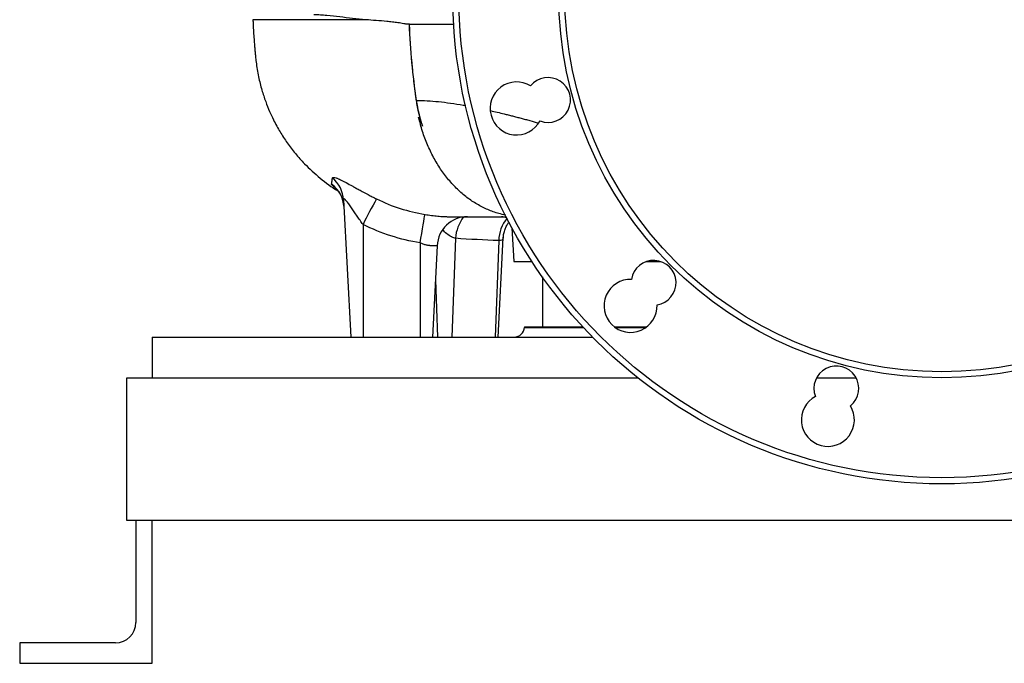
# Model space of a CAD drawing. Header units: millimetres. Extents: x 1828 to 3707, y 764 to 5009.
# Tile 1 of 10: x 1828 to 2794, y 764 to 1395. Entities that reach past the tile are written whole.
import ezdxf

# ---------------------------------------------------------------- set-up
doc = ezdxf.new("R2010")
doc.units = ezdxf.units.MM
doc.header["$LTSCALE"] = 2

msp = doc.modelspace()

# ---------------------------------------------------------------- linework, layer by layer
at = {"color": 7, "linetype": 'Continuous', "lineweight": 25}
for p, q in [((2056.71, 1395.12), (2056.74, 1395.12)), ((2145.75, 1218.34), (2152.79, 1083.91)), ((2164.79, 1194.28), (2164.79, 1083.91)), ((2310.82, 1191.14), (2312.79, 1157.91)), ((2255.55, 1180.71), (2251.96, 1083.91)), ((2297.32, 1083.91), (2302.42, 1181.24)), ((2302.3, 1181.4), (2302.26, 1181.24)), ((2220.79, 1176.16), (2220.79, 1083.91)), ((2237.49, 1173.48), (2232.79, 1083.91)), ((2297.89, 1178.56), (2294.39, 1083.91)), ((2312.79, 1157.91), (2330.6, 1157.91)), ((2442.91, 1157.91), (2456.99, 1157.91)), ((2340.79, 1142.9), (2340.79, 1093.91)), ((2323.25, 1093.91), (2323.22, 1093.39)), ((2323.25, 1093.91), (2380.48, 1093.91)), ((2411.37, 1093.91), (2443.28, 1093.91)), ((1957.79, 1083.91), (1957.79, 1043.91)), ((1957.79, 1083.91), (2390, 1083.91)), ((1932.79, 903.91), (1932.79, 1043.91)), ((1932.79, 1043.91), (1957.79, 1043.91)), ((1957.79, 1043.91), (2434.42, 1043.91)), ((2609.86, 1043.91), (2648.67, 1043.91)), ((3532.79, 903.91), (1932.79, 903.91)), ((1941.79, 903.91), (1941.79, 803.91)), ((1957.79, 763.91), (1957.79, 903.91)), ((1827.79, 783.91), (1827.79, 763.91)), ((1921.79, 783.91), (1827.79, 783.91)), ((1827.79, 763.91), (1957.79, 763.91))]:
    msp.add_line(p, q, dxfattribs=at)
at = {"color": 8, "linetype": 'Continuous', "lineweight": 25}
for p, q in [((2253.7, 1390.38), (2210.32, 1390.38)), ((2235.74, 1140.08), (2237.82, 1083.91)), ((2323.22, 1093.39), (2380.97, 1093.39)), ((2412.07, 1093.39), (2442.58, 1093.39))]:
    msp.add_line(p, q, dxfattribs=at)
at = {"color": 7, "linetype": 'Continuous', "lineweight": 25, "flags": 128}
msp.add_lwpolyline([(2220.79, 1176.16), (2221.59, 1180.94), (2222.36, 1185.55), (2223.09, 1189.87), (2223.76, 1193.79), (2224.35, 1197.19), (2224.85, 1200), (2225.24, 1202.13), (2225.51, 1203.52), (2225.66, 1204.15)], dxfattribs=at)
at = {"color": 7, "linetype": 'Continuous', "lineweight": 25}
for radius in [480, 474, 376, 370]:
    msp.add_circle((2732.79, 1419.91), radius, dxfattribs=at)
for centre, radius, start, end in [((2315.51, 1308.1), 26, 58.04908, 331.95092), ((2346.42, 1316.38), 22, 248.77845, 141.22155), ((2116.45, 1216.76), 29.34, 3.09381, 51.50144), ((2116.29, 1209.71), 29.87, 3.02266, 54.1022), ((2535.08, 1014.9), 411.45, 150.20557, 154.15363), ((2267.45, 1171.91), 30, 90, 177), ((2300.76, 1191.91), 10, 59.20901, 90), ((2449.95, 1137.07), 22, 278.77845, 171.22155), ((2427.32, 1114.44), 26, 88.04908, 1.95092), ((2313.23, 1093.91), 10, 270, 357), ((2629.27, 1033.54), 22, 308.77845, 201.22155), ((2620.98, 1002.63), 26, 118.04908, 31.95092), ((1921.79, 803.91), 20, 270, 0)]:
    msp.add_arc(centre, radius, start, end, dxfattribs=at)
at = {"color": 8, "linetype": 'Continuous', "lineweight": 25}
for centre, radius, start, end in [((2292.52, 1178.62), 37.03, 141.53222, 176.76518), ((2333.13, 1177.71), 35.25, 140.03344, 178.6184)]:
    msp.add_arc(centre, radius, start, end, dxfattribs=at)
for points, knots in [([(2167.49, 1395.11), (2161.17, 1395.11), (2148.49, 1395.11), (2131.47, 1395.11), (2115.91, 1395.11), (2103.22, 1395.11), (2092.94, 1395.11), (2084.65, 1395.11), (2077.35, 1395.11), (2071, 1395.11), (2065.8, 1395.11), (2061.88, 1395.11), (2058.95, 1395.11), (2057.26, 1395.11), (2056.54, 1395.12), (2056.69, 1395.12), (2056.71, 1395.12)], [0, 0, 0, 0, 0.090526, 0.18157, 0.272872, 0.364697, 0.43325, 0.501911, 0.571437, 0.640964, 0.711003, 0.781047, 0.852055, 0.923175, 0.992882, 1, 1, 1, 1]), ([(2217.3, 1315.97), (2220.76, 1315.89), (2227.77, 1315.73), (2238.93, 1314.82), (2250.74, 1313.38), (2259.7, 1312.04), (2264.81, 1311.07), (2265.64, 1310.91)], [0, 0, 0, 0, 0.230137, 0.465407, 0.706008, 0.952121, 1, 1, 1, 1]), ([(2289.81, 1305.95), (2294.3, 1304.9), (2300.09, 1303.56), (2307.37, 1301.74), (2311.44, 1300.71), (2315.6, 1299.64), (2319.83, 1298.53), (2324.15, 1297.38), (2329.83, 1295.85), (2334.12, 1294.65), (2336.93, 1293.87)], [0, 0, 0, 0, 0.295111, 0.380949, 0.467913, 0.556002, 0.645218, 0.73556, 0.827027, 1, 1, 1, 1]), ([(2138.7, 1229.2), (2138.35, 1229.45), (2137, 1230.44), (2135.42, 1231.81), (2133.99, 1233.24), (2133.87, 1233.68), (2133.8, 1233.91)], [0, 0, 0, 0, 0.1003, 0.392705, 0.696392, 1, 1, 1, 1]), ([(2255.55, 1180.71), (2254.42, 1181.04), (2253.12, 1181.42), (2250.16, 1182.88), (2246.84, 1184.96), (2244.24, 1187.63), (2242.99, 1188.91)], [0, 0, 0, 0, 0.277691, 0.319308, 0.673334, 1, 1, 1, 1]), ([(2302.26, 1181.24), (2302.19, 1180.58), (2302.05, 1179.15), (2300.22, 1178.47), (2298.49, 1178.54), (2297.89, 1178.56)], [0, 0, 0, 0, 0.3613465, 0.7798035, 1, 1, 1, 1])]:
    msp.add_open_spline(points, degree=3, knots=knots, dxfattribs=at)
at = {"color": 7, "linetype": 'Continuous', "lineweight": 25}
for points, knots in [([(2056.7, 1395.12), (2056.75, 1393.63), (2056.96, 1387.21), (2057.49, 1379.38), (2058.08, 1371.66), (2058.43, 1367.53), (2058.8, 1363.41), (2059.24, 1358.78), (2060.11, 1350.62), (2061.98, 1339.52), (2065.2, 1326.58), (2068.92, 1315.24), (2072.8, 1305.55), (2076.54, 1297.53), (2080.01, 1290.91), (2083.32, 1285.15), (2086.72, 1279.69), (2091.59, 1272.5), (2098.3, 1263.73), (2108.83, 1251.88), (2122.65, 1239.52), (2133.91, 1230.73), (2140.23, 1227.34), (2140.32, 1227.29)], [0, 0, 0, 0, 0.022667, 0.0976732, 0.1195426, 0.1405923, 0.1608664, 0.1827035, 0.211499, 0.2854867, 0.3534151, 0.4141547, 0.467131, 0.5126463, 0.5493358, 0.5817249, 0.6146178, 0.6480014, 0.7149309, 0.7835476, 0.8902671, 0.9984696, 1, 1, 1, 1]), ([(2167.49, 1395.11), (2163.11, 1395.47), (2158.82, 1395.9), (2150.33, 1396.83), (2146.13, 1397.34), (2137.73, 1398.36), (2133.52, 1398.87), (2127.16, 1399.45), (2125.04, 1399.62), (2120.8, 1399.85), (2118.67, 1399.91), (2116.57, 1399.91)], [0, 0, 0, 0, 0.25, 0.25, 0.5, 0.5, 0.75, 0.75, 0.875, 0.875, 1, 1, 1, 1]), ([(2210.3, 1390.81), (2209.83, 1390.74), (2209.36, 1390.69), (2208.42, 1390.67), (2207.95, 1390.71), (2207.01, 1390.83), (2206.54, 1390.9), (2205.6, 1391.05), (2205.13, 1391.13), (2202.78, 1391.52), (2200.91, 1391.83), (2197.2, 1392.38), (2195.36, 1392.63), (2191.71, 1393.06), (2189.9, 1393.25), (2184.54, 1393.74), (2181.04, 1394.01), (2174.17, 1394.56), (2170.8, 1394.84), (2167.49, 1395.11)], [0, 0, 0, 0, 0.03125, 0.03125, 0.0625, 0.0625, 0.09375, 0.09375, 0.125, 0.125, 0.25, 0.25, 0.375, 0.375, 0.5, 0.5, 0.75, 0.75, 1, 1, 1, 1]), ([(2217.2, 1315.95), (2216.98, 1317.37), (2216.78, 1318.85), (2216.36, 1321.86), (2216.15, 1323.39), (2215.74, 1326.49), (2215.54, 1328.04), (2215.15, 1331.16), (2214.2, 1338.95), (2213.38, 1346.77), (2211.64, 1365.58), (2210.8, 1378.18), (2210.3, 1390.81)], [0, 0, 0, 0, 0.0625, 0.0625, 0.125, 0.125, 0.1875, 0.1875, 0.25, 0.5, 0.5, 1, 1, 1, 1]), ([(2223.22, 1290.76), (2221.84, 1294.94), (2220.66, 1299.14), (2219.16, 1305.43), (2218.71, 1307.52), (2217.89, 1311.7), (2217.53, 1313.77), (2217.2, 1315.95)], [0, 0, 0, 0, 0.5, 0.5, 0.75, 0.75, 1, 1, 1, 1]), ([(2223.22, 1290.76), (2223.06, 1291.27), (2222.72, 1292.3), (2222.25, 1293.84), (2221.78, 1295.39), (2221.34, 1296.94), (2220.91, 1298.5), (2220.5, 1300.06), (2220.1, 1301.63), (2219.73, 1303.2), (2219.36, 1304.78), (2219.02, 1306.36), (2218.69, 1307.95), (2218.38, 1309.54), (2218.08, 1311.14), (2217.8, 1312.75), (2217.54, 1314.35), (2217.38, 1315.43), (2217.3, 1315.97)], [0, 0, 0, 0, 0.0626966, 0.1253243, 0.1878921, 0.2504092, 0.3128847, 0.3753278, 0.4377477, 0.5001536, 0.5625547, 0.6249601, 0.6873792, 0.7498211, 0.8122949, 0.8748099, 0.9373752, 1, 1, 1, 1]), ([(2219.34, 1299.42), (2219.43, 1299.23), (2219.63, 1298.85), (2219.93, 1298.26), (2220.23, 1297.63), (2220.53, 1296.98), (2220.84, 1296.3), (2221.16, 1295.59), (2221.49, 1294.86), (2221.82, 1294.09), (2222.16, 1293.3), (2222.5, 1292.48), (2222.86, 1291.63), (2223.1, 1291.05), (2223.22, 1290.76)], [0, 0, 0, 0, 0.067382, 0.137491, 0.210388, 0.286128, 0.364764, 0.446344, 0.530913, 0.618514, 0.709186, 0.802967, 0.899894, 1, 1, 1, 1]), ([(2304.68, 1203.6), (2302.46, 1204.01), (2296.52, 1205.12), (2287.13, 1208.64), (2276.64, 1213.88), (2266.66, 1220.63), (2257.3, 1228.71), (2248.63, 1238.01), (2240.79, 1248.47), (2233.84, 1259.97), (2227.88, 1272.38), (2222.89, 1285.54), (2220.52, 1294.79), (2219.34, 1299.42)], [0, 0, 0, 0, 0.056479, 0.150857, 0.245247, 0.339101, 0.433502, 0.527904, 0.62177, 0.716183, 0.810963, 0.905204, 1, 1, 1, 1]), ([(2133.8, 1233.91), (2133.92, 1234.52), (2134.04, 1235.27), (2134.27, 1236.71), (2134.35, 1237.25), (2134.53, 1238.41), (2134.62, 1239.04), (2134.71, 1239.72)], [0, 0, 0, 0, 0.5, 0.5, 0.75, 0.75, 1, 1, 1, 1]), ([(2134.71, 1239.72), (2134.75, 1239.96), (2134.85, 1240.14), (2135.12, 1240.34), (2135.22, 1240.39), (2135.47, 1240.47), (2135.62, 1240.49), (2136.42, 1240.54), (2137.33, 1240.35), (2138.78, 1239.86), (2139.09, 1239.74), (2139.74, 1239.49), (2140.08, 1239.35), (2141.14, 1238.9), (2141.9, 1238.55), (2143.52, 1237.77), (2144.39, 1237.34), (2145.75, 1236.63), (2146.22, 1236.39), (2147.18, 1235.88), (2147.68, 1235.62), (2150.18, 1234.27), (2152.32, 1233.09), (2155.74, 1231.19), (2156.91, 1230.54), (2158.72, 1229.54), (2159.33, 1229.2), (2160.58, 1228.52), (2161.21, 1228.17), (2164.39, 1226.43), (2167, 1225.02), (2171.04, 1222.89), (2172.41, 1222.18), (2175.19, 1220.76), (2176.61, 1220.05), (2178.02, 1219.35)], [0, 0, 0, 0, 0.0625, 0.0625, 0.09375, 0.09375, 0.125, 0.125, 0.25, 0.25, 0.28125, 0.28125, 0.3125, 0.3125, 0.375, 0.375, 0.4375, 0.4375, 0.46875, 0.46875, 0.5, 0.5, 0.625, 0.625, 0.6875, 0.6875, 0.71875, 0.71875, 0.75, 0.75, 0.875, 0.875, 0.9375, 0.9375, 1, 1, 1, 1]), ([(2138.17, 1229.73), (2138.17, 1229.73), (2138.11, 1229.78), (2138.3, 1229.61), (2138.77, 1229.14), (2139.56, 1228.27), (2140.59, 1226.98), (2141.82, 1225.2), (2143.15, 1222.83), (2144.44, 1219.89), (2145.44, 1216.47), (2146.01, 1213.54), (2146.05, 1211.77), (2146.06, 1211.28)], [0, 0, 0, 0, 0.0042475, 0.1004603, 0.1853985, 0.2665183, 0.348391, 0.4393696, 0.5464759, 0.6703381, 0.8048602, 0.9455757, 1, 1, 1, 1]), ([(2164.79, 1194.28), (2163.78, 1195.64), (2162.78, 1197.02), (2160.82, 1199.77), (2159.85, 1201.15), (2157.95, 1203.91), (2157, 1205.3), (2155.14, 1208.02), (2154.24, 1209.35), (2152.89, 1211.3), (2152.45, 1211.94), (2151.57, 1213.2), (2151.13, 1213.82), (2150.27, 1215.01), (2149.85, 1215.57), (2149.04, 1216.63), (2148.64, 1217.13), (2148.07, 1217.8), (2147.88, 1218.01), (2147.53, 1218.39), (2147.35, 1218.56), (2146.87, 1219), (2146.58, 1219.2), (2146.24, 1219.32), (2146.14, 1219.33), (2145.98, 1219.28), (2145.91, 1219.23), (2145.76, 1218.98), (2145.73, 1218.7), (2145.75, 1218.34)], [0, 0, 0, 0, 0.125, 0.125, 0.25, 0.25, 0.375, 0.375, 0.5, 0.5, 0.5625, 0.5625, 0.625, 0.625, 0.6875, 0.6875, 0.75, 0.75, 0.78125, 0.78125, 0.8125, 0.8125, 0.875, 0.875, 0.90625, 0.90625, 0.9375, 0.9375, 1, 1, 1, 1]), ([(2178.02, 1219.35), (2185.58, 1215.61), (2193.34, 1212.5), (2209.22, 1207.44), (2217.34, 1205.5), (2225.66, 1204.15)], [0, 0, 0, 0, 0.5, 0.5, 1, 1, 1, 1]), ([(2225.66, 1204.15), (2227.77, 1203.81), (2229.87, 1203.5), (2233.01, 1203.09), (2234.06, 1202.96), (2236.12, 1202.73), (2238.16, 1202.51), (2240.13, 1202.35), (2242.06, 1202.2), (2243.01, 1202.14), (2244.87, 1202.04), (2245.78, 1202), (2247.09, 1201.95), (2247.51, 1201.94), (2248.13, 1201.92), (2248.33, 1201.92), (2248.73, 1201.91), (2248.92, 1201.91), (2249.1, 1201.91)], [0, 0, 0, 0, 0.25, 0.25, 0.375, 0.375, 0.5, 0.625, 0.625, 0.75, 0.75, 0.875, 0.875, 0.9375, 0.9375, 0.96875, 0.96875, 1, 1, 1, 1]), ([(2249.1, 1201.91), (2249.1, 1201.91), (2249.53, 1201.91), (2249.92, 1201.91), (2250.31, 1201.91)], [0, 0, 0, 0, 0.000074, 1, 1, 1, 1]), ([(2250.31, 1201.91), (2251.69, 1201.91), (2255.72, 1201.91), (2264.11, 1201.91), (2275.28, 1201.91), (2288.12, 1201.91), (2298.25, 1201.91), (2304.5, 1201.91), (2305.55, 1201.91)], [0, 0, 0, 0, 0.110092, 0.322218, 0.534148, 0.745881, 0.957411, 1, 1, 1, 1]), ([(2220.79, 1176.16), (2211, 1177.77), (2201.44, 1180.09), (2182.77, 1186.13), (2173.67, 1189.84), (2164.79, 1194.28)], [0, 0, 0, 0, 0.5, 0.5, 1, 1, 1, 1]), ([(2302.45, 1181.39), (2302.45, 1181.65), (2302.46, 1183.37), (2303.09, 1186.48), (2304.38, 1190.52), (2306.07, 1194.01), (2307.49, 1195.98), (2308.13, 1196.87)], [0, 0, 0, 0, 0.04535, 0.308603, 0.561295, 0.803375, 1, 1, 1, 1]), ([(2237.49, 1173.48), (2237.49, 1173.48), (2237.38, 1173.48), (2237.05, 1173.48), (2236.91, 1173.48), (2236.58, 1173.48), (2236.39, 1173.48), (2235.74, 1173.48), (2235.21, 1173.48), (2234.28, 1173.48), (2233.94, 1173.48), (2233.22, 1173.48), (2232.84, 1173.48), (2232.05, 1173.48), (2231.63, 1173.48), (2230.98, 1173.48), (2230.76, 1173.48), (2230.31, 1173.5), (2230.08, 1173.52), (2229.38, 1173.58), (2228.9, 1173.64), (2227.93, 1173.8), (2227.44, 1173.89), (2226.44, 1174.12), (2225.93, 1174.25), (2224.91, 1174.55), (2224.39, 1174.72), (2222.84, 1175.27), (2221.81, 1175.69), (2220.79, 1176.16)], [0, 0, 0, 0, 0.125, 0.125, 0.1875, 0.1875, 0.25, 0.25, 0.375, 0.375, 0.4375, 0.4375, 0.5, 0.5, 0.5625, 0.5625, 0.59375, 0.59375, 0.625, 0.625, 0.6875, 0.6875, 0.75, 0.75, 0.8125, 0.8125, 0.875, 0.875, 1, 1, 1, 1])]:
    msp.add_open_spline(points, degree=3, knots=knots, dxfattribs=at)
for points in [[(2210.32, 1390.38), (2210.32, 1390.52), (2210.31, 1390.66), (2210.3, 1390.81)], [(2217.3, 1315.97), (2213.7, 1340.47), (2211.36, 1365.28), (2210.32, 1390.38)], [(2297.89, 1178.56), (2283.76, 1178.99), (2269.64, 1179.67), (2255.55, 1180.71)]]:
    msp.add_open_spline(points, degree=3, dxfattribs=at)

doc.saveas('drawing.dxf')
